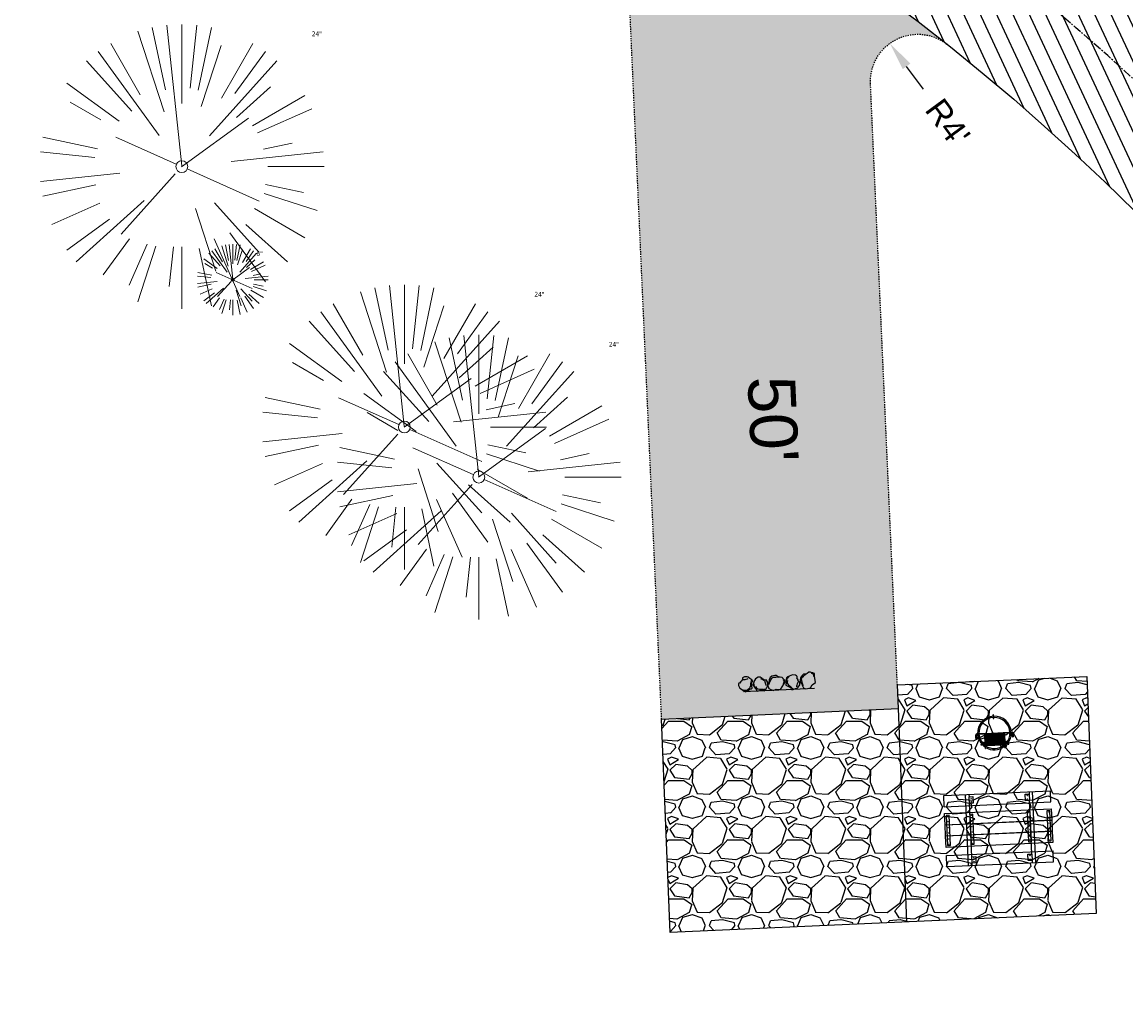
# Model space of a CAD drawing. Header units: feet. Extents: x 1133447 to 1140710, y 647622 to 649877.
# Tile 54 of 84: x 1134778 to 1134872, y 648879 to 648961. Entities that reach past the tile are written whole.
import ezdxf

# ---------------------------------------------------------------- set-up
doc = ezdxf.new("R2010")
doc.units = ezdxf.units.FT
doc.header["$MEASUREMENT"] = 0
doc.linetypes.add('CENTER2', pattern=[1.125, 0.75, -0.125, 0.125, -0.125])
doc.linetypes.add('RAD', pattern=[0.13, 0.08, -0.05])
for name, color, linetype, lineweight in [('-ANGLE-IRON', 8, 'Continuous', 25), ('V-SITE-VEGE', 8, 'Continuous', 18), ('V-SITE-VEGE-TEXT', 8, 'Continuous', 18)]:
    doc.layers.add(name, color=color, linetype=linetype, lineweight=lineweight)
for name, color, linetype in [('-BARRIERROCK', 6, 'Continuous'), ('-BOLTS-LAGS-SCREWS', 7, 'Continuous'), ('-CONCRETE', 9, 'Continuous'), ('-HARDWARE', 7, 'Continuous'), ('-TIMBER', 5, 'Continuous'), ('C-CAMPSITE-PADS', 6, 'Continuous'), ('C-PRKG-ASPH', 8, 'Continuous'), ('C-PRKG-GRVL', 8, 'Continuous'), ('C-PRKG-WHEL-STOP', 9, 'Continuous'), ('C-ROAD-ASPHALT', 1, 'Continuous'), ('C-ROAD-CNTR', 1, 'CENTER2'), ('C-ROAD-GRVL', 1, 'RAD'), ('C-SWLK-GRVL-PATT', 8, 'Continuous'), ('G-TEXT-ST02', 2, 'Continuous'), ('G-XREF', 7, 'Continuous'), ('L-BARRIERROCK', 6, 'Continuous')]:
    doc.layers.add(name, color=color, linetype=linetype)
doc.styles.add('Arial', font='arial.ttf')
doc.styles.add('Normal', font='arial.ttf', dxfattribs={"height": 0.1})
doc.styles.add('SEI-Dim & Leader', font='tahoma.ttf')
doc.dimstyles.new('Plan', dxfattribs={"dimscale": 20, "dimtxt": 0.1, "dimasz": 0.12, "dimexe": 0.0625, "dimexo": 0.0625, "dimgap": 0.08, "dimtad": 0, "dimdec": 0, "dimzin": 0, "dimdsep": 46, "dimtxsty": 'Normal', "dimcen": 0, "dimclrd": 256, "dimclre": 256, "dimclrt": 256, "dimaunit": 1, "dimadec": 4, "dimazin": 0, "dimtfac": 1, "dimtdec": 0, "dimtofl": 0, "dimtmove": 0, "dimatfit": 3, "dimfxl": 1, "dimtfill": 1, "dimtolj": 1, "dimtzin": 0, "dimlwd": -1, "dimlwe": -1, "dimarcsym": 0})
pattern_1 = [(115, (0, 0), (-1.132884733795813, -0.5282728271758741), [])]

# ---------------------------------------------------------------- blocks, each defined once
blk = doc.blocks.new('V-SITE-VEGE-Coniferious Tree 2')
at = {"color": 0, "linetype": 'ByBlock'}
for p, q in [((-0.06264093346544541, 0.1926377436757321), (-0.1545378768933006, 0.4755369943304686)), ((-0.0574950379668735, 0.2703678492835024), (-0.1039851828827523, 0.4890788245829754)), ((-0.0003172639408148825, 0.0025937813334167), (-0.05229705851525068, 0.4972664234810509)), ((-3.601054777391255e-05, 0.2219193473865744), (-3.601054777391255e-05, 0.5000060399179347)), ((0.02890183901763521, 0.2753366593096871), (0.05222503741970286, 0.4972664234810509)), ((0.0571938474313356, 0.2692740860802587), (0.1039131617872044, 0.4890788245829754)), ((-0.1460065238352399, 0.2528363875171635), (-0.2500390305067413, 0.4330260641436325)), ((0.139142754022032, 0.2410654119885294), (0.2499670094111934, 0.4330260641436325)), ((-0.07913071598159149, 0.1088658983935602), (-0.2939353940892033, 0.4045257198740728)), ((0.06850648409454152, 0.2109817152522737), (0.1382469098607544, 0.425630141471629)), ((0.1868724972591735, 0.2572635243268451), (0.2938633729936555, 0.4045257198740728)), ((-0.1756943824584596, 0.1950752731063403), (-0.3346129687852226, 0.3715878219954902)), ((0.09777767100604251, 0.108636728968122), (0.3345409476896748, 0.3715878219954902)), ((-0.2201011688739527, 0.1598873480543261), (-0.4045617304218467, 0.2938993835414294)), ((0.1919663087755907, 0.1728666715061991), (0.3115823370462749, 0.2805763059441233)), ((0.2487690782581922, 0.143647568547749), (0.4329900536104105, 0.2500030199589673)), ((-0.2844040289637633, 0.1641894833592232), (-0.393144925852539, 0.2269610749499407)), ((0.2658942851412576, 0.1183972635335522), (0.4567507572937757, 0.2033670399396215)), ((-0.0009318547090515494, -0.0006770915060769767), (0.2349564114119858, 0.1707208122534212)), ((-0.2961437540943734, 0.06292784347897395), (-0.4891148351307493, 0.1039491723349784)), ((-0.01992166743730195, 0.008854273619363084), (-0.2318825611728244, 0.1032199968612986)), ((0.2872695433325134, 0.06106323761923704), (0.3884790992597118, 0.08257391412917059)), ((-0.3060292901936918, 0.03215663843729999), (-0.4973024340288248, 0.05226104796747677)), ((0.173080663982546, 0.01818771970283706), (0.497230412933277, 0.05226104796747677)), ((0.3024988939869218, 0), (0.4999700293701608, 0)), ((-0.2182782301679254, -0.02292736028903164), (-0.4973024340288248, -0.05226104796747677)), ((-0.02300503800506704, -0.02554197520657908), (-0.2137781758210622, -0.2373882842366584)), ((0.01849546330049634, -0.008260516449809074), (0.2719985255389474, -0.1211160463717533)), ((-0.302185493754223, -0.0642195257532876), (-0.4891148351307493, -0.1039491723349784)), ((0.2936342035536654, -0.06241742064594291), (0.4274066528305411, -0.09084484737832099)), ((0.2891445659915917, -0.09395946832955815), (0.4755009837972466, -0.1545018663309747)), ((-0.2881436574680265, -0.1282723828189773), (-0.4568227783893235, -0.2033670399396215)), ((-0.1320480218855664, -0.1188660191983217), (-0.3716238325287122, -0.3345769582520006)), ((0.04781873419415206, -0.1473038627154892), (0.1192466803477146, -0.3671294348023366)), ((0.1143820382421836, -0.1271057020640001), (0.2718110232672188, -0.301920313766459)), ((0.2555295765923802, -0.1475434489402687), (0.4329900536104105, -0.2500030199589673)), ((-0.254528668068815, -0.1848980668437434), (-0.4045617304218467, -0.2938993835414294)), ((0.1688618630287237, -0.2324611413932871), (0.2938633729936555, -0.4045257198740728)), ((0.2253521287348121, -0.2029399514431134), (0.3715518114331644, -0.3345769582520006)), ((-0.1842986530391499, -0.2536176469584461), (-0.2766747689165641, -0.3807650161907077)), ((0.1131111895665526, -0.2541280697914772), (0.2033310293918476, -0.4567867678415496)), ((-0.1213812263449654, -0.2725449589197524), (-0.1855903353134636, -0.4167758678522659)), ((-0.09098502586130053, -0.2799408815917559), (-0.1545378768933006, -0.4755369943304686)), ((-0.02966136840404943, -0.2817638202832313), (-0.04434904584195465, -0.4216092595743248)), ((-3.601054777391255e-05, -0.2817638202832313), (-3.601054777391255e-05, -0.5000060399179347)), ((0.06104806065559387, -0.2873055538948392), (0.1039131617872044, -0.4890788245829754))]:
    blk.add_line(p, q, dxfattribs=at)
blk.add_circle((-3.601054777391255e-05, 0), 0.02083358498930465)
blk = doc.blocks.new('C_XBASE-PACTOLA_02403811')
at = {"layer": 'V-SITE-VEGE', "rotation": 8.537736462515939e-07}
for p, xscale, yscale, zscale in [((1134791.964, 648949.047), 23.99971008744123, 23.99971008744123, 23.99971008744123), ((1134796.26, 648939.506), 5.999927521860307, 5.999927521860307, 5.999927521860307), ((1134810.744, 648927.083), 23.99971008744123, 23.99971008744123, 23.99971008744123), ((1134817.023, 648922.862), 23.99971008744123, 23.99971008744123, 23.99971008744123)]:
    blk.add_blockref('V-SITE-VEGE-Coniferious Tree 2', p, dxfattribs=dict(at, xscale=xscale, yscale=yscale, zscale=zscale))
at = {"layer": 'V-SITE-VEGE-TEXT', "char_height": 0.4, "attachment_point": 7, "style": 'SEI-Dim & Leader'}
for s, insert in [('24"', (1134802.931125, 648960.047)), ('6"', (1134798.25178125, 648941.506)), ('24"', (1134821.711125, 648938.083)), ('24"', (1134827.990125, 648933.862))]:
    blk.add_mtext(s, dxfattribs=dict(at, insert=insert))
blk = doc.blocks.new("3'_BarrierRock")
at = {"layer": '-BARRIERROCK', "flags": 128}
for points in [[(7.788745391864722, -10.83599130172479), (15.37584164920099, -7.013299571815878), (15.29339322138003, 5.772875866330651), (15.53940092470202, 11.48821756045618), (12.61293536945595, 13.25443124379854), (9.559602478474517, 14.020650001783), (7.896299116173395, 15.17149251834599), (5.0074623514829, 15.27774238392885), (1.184128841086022, 13.5566322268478), (-1.773717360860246, 12.30032189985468), (-4.668762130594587, 12.49504304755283), (-6.532605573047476, 12.75826500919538), (-9.693894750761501, 10.83101043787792), (-13.81968260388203, 6.597990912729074), (-15.03526147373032, 2.502188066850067), (-15.26967657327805, -0.6090469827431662), (-14.52306864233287, -2.735788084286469), (-13.24140319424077, -4.423817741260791), (-11.73157866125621, -10.28614114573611), (-10.431383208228, -14.56568854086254), (-7.82677889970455, -16.37545728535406), (-5.721542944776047, -17.40100748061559), (3.706213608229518, -16.32156577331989), (7.788745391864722, -10.83599130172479)], [(-9.711106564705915, -10.39331387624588), (-10.5300777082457, -7.445199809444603), (-11.71742566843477, -0.8881917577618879), (-11.78460385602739, 1.381934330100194), (-12.21957472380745, 2.822567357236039), (-12.05729048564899, 4.284038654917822), (-10.69748708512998, 6.20744678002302), (-9.49682440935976, 7.089662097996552), (-8.10341169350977, 7.878026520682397), (-6.436167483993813, 9.303217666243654), (-4.026830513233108, 11.00878191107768), (-1.773717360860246, 12.30032189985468)], [(8.960381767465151, 12.60775377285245), (12.36066444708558, 11.15115335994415), (13.19341137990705, 9.417106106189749), (13.26279921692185, 7.683076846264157), (13.26279921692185, 5.810297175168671)]]:
    blk.add_lwpolyline(points, dxfattribs=at)
blk = doc.blocks.new("5'_BarrierRock")
at = {"layer": 'L-BARRIERROCK', "flags": 128}
for points in [[(3.796977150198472, 25.21031587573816), (-3.971151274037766, 23.41838866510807), (-10.84293678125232, 21.02912666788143), (-17.7147222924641, 19.53586684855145), (-22.19627771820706, 16.54930863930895), (-24.28770915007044, 10.27760197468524), (-26.0803419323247, 0.1233349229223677), (-25.48279766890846, -2.863184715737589), (-26.97668484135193, -7.044335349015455), (-29.06806322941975, -9.732226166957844), (-29.36686187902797, -13.31608058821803), (-11.14168239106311, -24.66494006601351), (-9.05030400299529, -29.74205430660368), (-9.05030400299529, -31.53398151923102), (-8.751505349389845, -33.62457612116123), (-1.87971984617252, -34.52053972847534), (7.680988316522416, -31.83264891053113), (16.04666099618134, -30.04072169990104), (19.63192655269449, -27.3528308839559), (27.10125632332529, -18.69186222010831), (28.89388910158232, -9.433597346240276), (24.11353502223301, -5.551075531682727), (22.02210359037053, 1.616633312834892), (21.42455933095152, 6.096412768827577), (20.82701507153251, 11.17356558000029), (21.12581372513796, 15.05604882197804), (19.03438229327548, 18.63990324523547), (15.15031808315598, 22.22375766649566), (3.796977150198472, 25.21031587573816)], [(-24.28770915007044, -3.759148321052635), (-24.28770915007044, 1.317965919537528), (-22.19627771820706, 8.187007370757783), (-18.61101215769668, 13.26412161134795), (-14.42820234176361, 18.04260703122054), (-11.44048104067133, 19.83453424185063)], [(-20.40364493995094, 4.603152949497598), (-21.8975321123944, -2.56455589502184), (-21.29998785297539, -6.447039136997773), (-20.40364493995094, -9.433597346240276), (-17.11717803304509, -15.70534258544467), (-12.93431516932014, -18.99052961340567), (-6.958872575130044, -26.75553466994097), (-5.46498540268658, -29.44342548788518), (-3.373607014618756, -30.63801791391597), (-1.87971984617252, -30.63801791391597)], [(17.54049512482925, 10.8748981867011), (21.62729471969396, 1.526720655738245), (22.61964785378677, -6.148371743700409), (17.24174951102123, -14.21204419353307), (15.44911673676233, -18.39319482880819), (13.35768530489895, -22.87301285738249), (12.1625967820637, -25.56090367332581)]]:
    blk.add_lwpolyline(points, dxfattribs=at)
blk = doc.blocks.new('Wheel_Stop')
at = {"layer": 'Defpoints'}
blk.add_line((-35.99999999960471, 6.749999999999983), (36, 6.749999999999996), dxfattribs=at)
at = {"layer": 'L-BARRIERROCK'}
for name, p, xscale, yscale, zscale, rotation in [("3'_BarrierRock", (-29.38382167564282, -2.169359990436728), 0.4999999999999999, 0.4999999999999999, 0.4999999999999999, 185.0722838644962), ("5'_BarrierRock", (-14.1621457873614, -1.887886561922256), 0.25, 0.25, 0.25, 185.0722838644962), ("3'_BarrierRock", (2.711236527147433, -1.001804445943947), 0.4999999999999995, 0.4999999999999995, 0.4999999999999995, 145.0722838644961), ("5'_BarrierRock", (19.27620131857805, -0.7989231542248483), 0.25, 0.25, 0.25, 225.0722838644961), ("5'_BarrierRock", (33.95408758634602, -0.1712785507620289), 0.2499999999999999, 0.2499999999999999, 0.2499999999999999, 307.3245524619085)]:
    blk.add_blockref(name, p, dxfattribs=dict(at, xscale=xscale, yscale=yscale, zscale=zscale, rotation=rotation))
blk = doc.blocks.new('10FT_Precast Table')
at = {"layer": '-ANGLE-IRON'}
for p, q in [((-28.53399626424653, 27.12499979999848), (-28.53399626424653, 33.62500020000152)), ((-28.53399626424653, 33.62500020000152), (-24.53403626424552, 33.62500020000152)), ((-24.53403626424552, 33.62500020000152), (-24.53403626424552, 27.12499979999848)), ((28.46604333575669, 27.12499979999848), (28.46604333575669, 33.62500020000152)), ((28.46604333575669, 33.62500020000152), (32.4660033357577, 33.62500020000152)), ((32.4660033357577, 33.62500020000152), (32.4660033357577, 27.12499979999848)), ((-24.53403626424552, 27.12499979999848), (-28.53399626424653, 27.12499979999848)), ((32.4660033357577, 27.12499979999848), (28.46604333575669, 27.12499979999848)), ((-49.49999999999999, 15.84066587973), (-52.49999999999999, 15.84066587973)), ((-52.49999999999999, 15.84066587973), (-52.49999999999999, -14.65933416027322)), ((-49.49999999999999, -14.65933416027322), (-49.49999999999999, 15.84066587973)), ((-25.53399626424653, 15.8406658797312), (-28.53399626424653, 15.8406658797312)), ((-28.53399626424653, 15.8406658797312), (-28.53399626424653, -14.65933416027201)), ((-25.53399626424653, -14.65933416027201), (-25.53399626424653, 15.8406658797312)), ((32.4660033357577, 15.84066587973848), (29.4660033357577, 15.84066587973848)), ((29.4660033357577, 15.84066587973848), (29.4660033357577, -14.65933416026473)), ((32.4660033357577, -14.65933416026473), (32.4660033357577, 15.84066587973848)), ((52.50000000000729, 15.8406658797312), (49.50000000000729, 15.8406658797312)), ((49.50000000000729, 15.8406658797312), (49.50000000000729, -14.65933416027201)), ((52.50000000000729, -14.65933416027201), (52.50000000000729, 15.8406658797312)), ((-52.49999999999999, -14.65933416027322), (-49.49999999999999, -14.65933416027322)), ((-28.53399626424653, -14.65933416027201), (-25.53399626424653, -14.65933416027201)), ((29.4660033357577, -14.65933416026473), (32.4660033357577, -14.65933416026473)), ((49.50000000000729, -14.65933416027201), (52.50000000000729, -14.65933416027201)), ((-28.53399626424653, -33.62500019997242), (-28.53399626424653, -27.12499979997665)), ((-28.53399626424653, -27.12499979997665), (-24.53403626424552, -27.12499979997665)), ((-24.53403626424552, -27.12499979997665), (-24.53403626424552, -33.62500019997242)), ((28.46604333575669, -33.62500019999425), (28.46604333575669, -27.1249997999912)), ((28.46604333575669, -27.1249997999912), (32.4660033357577, -27.1249997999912)), ((32.4660033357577, -27.1249997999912), (32.4660033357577, -33.62500019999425)), ((-24.53403626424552, -33.62500019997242), (-28.53399626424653, -33.62500019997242)), ((32.4660033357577, -33.62500019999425), (28.46604333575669, -33.62500019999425))]:
    blk.add_line(p, q, dxfattribs=at)
at = {"layer": '-BOLTS-LAGS-SCREWS'}
for centre in [(-26.53401626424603, 32.12500020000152), (-26.53401626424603, 28.62499979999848), (30.46602333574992, 32.12500020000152), (30.46602333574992, 28.62499979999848), (-50.99999999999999, 14.84066987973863), (-27.03399626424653, 14.84066987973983), (30.9660033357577, 14.84066987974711), (51.00000000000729, 14.84066987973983), (-50.99999999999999, 9.340670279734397), (-50.99999999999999, 3.340670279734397), (-27.03399626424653, 9.340670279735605), (-27.03399626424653, 3.340670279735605), (30.9660033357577, 9.34067027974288), (30.9660033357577, 3.340670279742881), (51.00000000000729, 9.340670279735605), (51.00000000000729, 3.340670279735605), (-50.99999999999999, -2.159338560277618), (-50.99999999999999, -8.159338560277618), (-27.03399626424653, -2.15933856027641), (-27.03399626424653, -8.15933856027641), (30.9660033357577, -2.159338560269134), (30.9660033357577, -8.159338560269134), (51.00000000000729, -2.15933856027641), (51.00000000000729, -8.15933856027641), (-50.99999999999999, -13.65933816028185), (-27.03399626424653, -13.65933816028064), (30.9660033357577, -13.65933816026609), (51.00000000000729, -13.65933816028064), (-26.53401626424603, -28.62499979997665), (-26.53401626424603, -32.12500019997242), (30.46602333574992, -28.6249997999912), (30.46602333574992, -32.12500019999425)]:
    blk.add_circle(centre, 0.15625000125, dxfattribs=at)
at = {"layer": '-CONCRETE'}
for p, q in [((-32.03399630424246, -35.99999999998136), (-32.03399630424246, 35.99999999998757)), ((-28.53399626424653, 35.99999999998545), (-28.53399626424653, 33.62500020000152)), ((32.4660033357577, 36), (32.4660033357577, 33.62500020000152)), ((35.96600337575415, -35.99999999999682), (35.96600337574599, 35.99999999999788)), ((-28.53399626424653, -27.12499979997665), (-28.53399626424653, 27.12499979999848)), ((32.4660033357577, -27.1249997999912), (32.4660033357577, 27.12499979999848)), ((-28.53399626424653, -35.99999999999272), (-28.53399626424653, -33.62500019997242)), ((32.4660033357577, -33.62500019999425), (32.4660033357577, -36))]:
    blk.add_line(p, q, dxfattribs=at)
at = {"layer": '-TIMBER'}
for p, q in [((-53.99999999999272, 24.74999999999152), (-54, 35.99999999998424)), ((-54, 35.99999999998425), (54, 36.0000000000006)), ((54.00000000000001, 24.75000000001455), (54.00000000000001, 36)), ((-54, 24.74999999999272), (53.99999999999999, 24.74999999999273)), ((-53.99999999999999, 6.465667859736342), (-53.99999999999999, 17.71566785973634)), ((-53.99999999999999, 17.71566785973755), (54, 17.71566785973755)), ((54.00000000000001, 17.71566785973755), (54.00000000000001, 6.46566785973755)), ((-53.99999999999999, 6.46566785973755), (54, 6.46566785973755)), ((-53.99999999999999, -5.034336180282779), (-53.99999999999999, 6.215667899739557)), ((-53.99999999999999, 6.215667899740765), (54, 6.215667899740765)), ((54.00000000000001, 6.215667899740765), (54.00000000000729, -5.034336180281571)), ((54.00000000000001, -5.034336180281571), (-53.99999999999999, -5.034336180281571)), ((-53.99999999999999, -16.53433614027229), (-53.99999999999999, -5.28433614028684)), ((54.00000000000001, -5.284336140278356), (-53.99999999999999, -5.284336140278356)), ((54.00000000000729, -5.28433614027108), (54.00000000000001, -16.53433614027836)), ((54.00000000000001, -16.53433614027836), (-53.99999999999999, -16.53433614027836)), ((-54, -35.99999999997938), (-53.99999999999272, -24.74999999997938)), ((-54, -24.74999999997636), (53.99999999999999, -24.75000000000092)), ((54.00000000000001, -36), (54.00000000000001, -24.75)), ((-54, -35.99999999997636), (53.99999999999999, -36.00000000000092))]:
    blk.add_line(p, q, dxfattribs=at)
blk = doc.blocks.new('*X439')
at = {"color": 0}
for p, q in [((146.0622026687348, 353.5980429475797), (146.1426743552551, 353.6785146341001)), ((146.0622026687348, 352.8909361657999), (146.8122026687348, 353.6409361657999)), ((146.0622026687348, 352.5373827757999), (146.8122026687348, 353.2873827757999)), ((146.0622026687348, 351.8302759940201), (146.8122026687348, 352.5802759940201)), ((146.0622026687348, 351.4767226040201), (146.8122026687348, 352.2267226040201)), ((146.0622026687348, 350.7696158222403), (146.8122026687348, 351.5196158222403)), ((146.3246548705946, 350.6785146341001), (146.8122026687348, 351.1660624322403))]:
    blk.add_line(p, q, dxfattribs=at)
blk = doc.blocks.new('Pilot Rocks FS-30_18_PA')
at = {"layer": '-HARDWARE'}
for p, q in [((-8.817777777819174, 0.04421580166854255), (-17.86666666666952, 0.04421580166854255)), ((-17.86666666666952, 0.04421580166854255), (-12.77892653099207, 0.04421580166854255)), ((-10.20000000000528, 0.04421580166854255), (10.19999999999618, 0.04421580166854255)), ((8.817777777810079, 0.04421580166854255), (17.86666666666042, 0.04421580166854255)), ((12.77892653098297, 0.04421580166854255), (17.86666666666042, 0.04421580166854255)), ((-18.93333333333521, -4.555784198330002), (-18.93333333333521, -1.355784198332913)), ((-18.93333333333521, -1.355784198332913), (-18.86666666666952, -1.355784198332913)), ((-18.86666666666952, -1.355784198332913), (-18.86666666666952, -0.9557841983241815)), ((-18.86666666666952, -1.355784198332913), (-18.86666666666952, -0.9557841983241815)), ((-18.20000000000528, -1.355784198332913), (-18.20000000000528, -0.9557841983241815)), ((-18.20000000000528, -0.9557841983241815), (-18.20000000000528, -1.355784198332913)), ((-18.20000000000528, -1.355784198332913), (-18.13333333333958, -1.355784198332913)), ((-18.13333333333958, -1.355784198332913), (-18.13333333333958, -4.555784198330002)), ((-8.817777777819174, -0.6224508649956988), (-17.86666666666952, -0.6224508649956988)), ((-13.33940419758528, -0.6224508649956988), (-17.86666666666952, -0.6224508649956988)), ((-10.20000000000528, -0.6224508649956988), (10.19999999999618, -0.6224508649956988)), ((-10.20000000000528, -0.6224508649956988), (-10.20000000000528, -11.31238912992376)), ((-9.533333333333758, -0.6224508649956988), (-9.533333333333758, -11.31238912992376)), ((-8.817777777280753, -0.6224508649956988), (-8.817777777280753, -11.64572246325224)), ((-8.284444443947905, -0.6224508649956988), (-8.284444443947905, -11.64572246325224)), ((-7.502222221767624, -0.6224508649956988), (-7.502222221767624, -11.64572246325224)), ((-6.9688888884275, -0.6224508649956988), (-6.9688888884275, -11.64572246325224)), ((-6.18666666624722, -0.6224508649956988), (-6.18666666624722, -11.64572246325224)), ((-5.653333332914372, -0.6224508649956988), (-5.653333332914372, -11.64572246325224)), ((-4.871111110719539, -0.6224508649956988), (-4.871111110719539, -11.64572246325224)), ((-4.337777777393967, -0.6224508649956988), (-4.337777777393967, -11.64572246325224)), ((-3.555555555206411, -0.6224508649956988), (-3.555555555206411, -11.64572246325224)), ((-3.022222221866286, -0.6224508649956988), (-3.022222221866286, -11.64572246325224)), ((-2.23999999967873, -0.6224508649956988), (-2.23999999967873, -11.64572246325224)), ((-1.706666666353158, -0.6224508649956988), (-1.706666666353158, -11.64572246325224)), ((-0.9244444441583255, -0.6224508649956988), (-0.9244444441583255, -11.64572246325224)), ((-0.3911111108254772, -0.6224508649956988), (-0.3911111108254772, -11.64572246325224)), ((0.3911111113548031, -0.6224508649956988), (0.3911111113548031, -11.64572246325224)), ((0.9244444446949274, -0.6224508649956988), (0.9244444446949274, -11.64572246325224)), ((1.706666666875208, -0.6224508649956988), (1.706666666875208, -11.64572246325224)), ((2.240000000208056, -0.6224508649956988), (2.240000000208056, -11.64572246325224)), ((3.022222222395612, -0.6224508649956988), (3.022222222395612, -11.64572246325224)), ((3.555555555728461, -0.6224508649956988), (3.555555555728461, -11.64572246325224)), ((4.337777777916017, -0.6224508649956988), (4.337777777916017, -11.64572246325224)), ((4.871111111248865, -0.6224508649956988), (4.871111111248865, -11.64572246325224)), ((5.653333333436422, -0.6224508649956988), (5.653333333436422, -11.64572246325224)), ((6.18666666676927, -0.6224508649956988), (6.18666666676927, -11.64572246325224)), ((6.968888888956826, -0.6224508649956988), (6.968888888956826, -11.64572246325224)), ((7.502222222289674, -0.6224508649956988), (7.502222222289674, -11.64572246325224)), ((8.28444444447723, -0.6224508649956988), (8.28444444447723, -11.64572246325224)), ((8.817777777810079, -0.6224508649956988), (8.817777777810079, -11.64572246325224)), ((17.86666666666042, -0.6224508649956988), (8.817777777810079, -0.6224508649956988)), ((9.533333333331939, -0.6224508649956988), (9.533333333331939, -11.31238912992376)), ((10.19999999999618, -0.6224508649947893), (10.19999999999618, -11.31238912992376)), ((18.13333333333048, -4.555784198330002), (18.13333333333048, -1.355784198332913)), ((18.13333333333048, -1.355784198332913), (18.19999999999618, -1.355784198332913)), ((18.93333333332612, -4.555784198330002), (18.13333333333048, -4.555784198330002)), ((18.19999999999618, -1.355784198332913), (18.19999999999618, -0.9557841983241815)), ((18.19999999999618, -1.355784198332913), (18.19999999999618, -0.9557841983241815)), ((18.86666666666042, -1.355784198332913), (18.86666666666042, -0.9557841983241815)), ((18.86666666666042, -0.9557841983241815), (18.86666666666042, -1.355784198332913)), ((18.86666666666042, -1.355784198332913), (18.93333333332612, -1.355784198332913)), ((18.93333333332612, -1.355784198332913), (18.93333333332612, -4.555784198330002)), ((-10.20000000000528, -11.31238912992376), (-10.20000000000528, -14.84572246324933)), ((-10.20000000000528, -13.68324198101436), (-10.20000000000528, -14.84572246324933)), ((-9.533333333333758, -11.31238912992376), (-9.533333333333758, -14.84572246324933)), ((-9.533333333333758, -11.64572246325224), (9.533333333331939, -11.64572246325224)), ((-9.533333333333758, -12.31238912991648), (9.533333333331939, -12.31238912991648)), ((-9.533333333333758, -14.84572246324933), (-9.533333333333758, -14.47618734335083)), ((9.533333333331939, -11.31238912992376), (9.533333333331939, -14.84572246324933)), ((9.533333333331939, -14.47618734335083), (9.533333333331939, -14.84572246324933)), ((10.19999999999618, -11.31238912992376), (10.19999999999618, -14.84572246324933)), ((10.19999999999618, -14.84572246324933), (10.19999999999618, -13.68324198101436))]:
    blk.add_line(p, q, dxfattribs=at)
at = {"layer": '-HARDWARE', "flags": 128}
for points in [[(0.04426932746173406, 18.18944163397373, 1), (-0.6223972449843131, 18.18908719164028), (-0.6206959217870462, 14.98908764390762, 1), (0.04597065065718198, 14.98944208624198), (0.04426932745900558, 18.18944163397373)], [(-11.77825193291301, -8.933957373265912, -1), (-11.29140720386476, -9.3893985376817), (-13.47752479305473, -11.72625323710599, -1), (-13.96436952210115, -11.27081207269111), (-11.77825193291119, -8.93395737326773)], [(11.77825193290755, -8.933957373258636, 1), (11.29140720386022, -9.389398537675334), (13.47752479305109, -11.72625323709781, 1), (13.96436952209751, -11.27081207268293), (11.77825193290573, -8.933957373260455)]]:
    blk.add_lwpolyline(points, format="xyb", dxfattribs=at)
at = {"layer": '-HARDWARE'}
for points in [[(-18.93333333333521, -4.555784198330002), (-18.93333333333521, -1.355784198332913), (-18.13333333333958, -1.355784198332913), (-18.13333333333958, -4.555784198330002)], [(-7.502222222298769, -11.64572246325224), (-8.28444444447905, -11.64572246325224), (-8.28444444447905, -0.6224508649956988), (-7.502222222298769, -0.6224508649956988)], [(-6.186666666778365, -11.64572246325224), (-6.968888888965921, -11.64572246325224), (-6.968888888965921, -0.6224508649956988), (-6.186666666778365, -0.6224508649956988)], [(-4.87111111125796, -11.64572246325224), (-5.653333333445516, -11.64572246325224), (-5.653333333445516, -0.6224508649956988), (-4.87111111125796, -0.6224508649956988)], [(-3.555555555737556, -11.64572246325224), (-4.337777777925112, -11.64572246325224), (-4.337777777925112, -0.6224508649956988), (-3.555555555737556, -0.6224508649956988)], [(-2.240000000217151, -11.64572246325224), (-3.022222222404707, -11.64572246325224), (-3.022222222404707, -0.6224508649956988), (-2.240000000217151, -0.6224508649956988)], [(-0.9244444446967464, -11.64572246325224), (-1.706666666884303, -11.64572246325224), (-1.706666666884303, -0.6224508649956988), (-0.9244444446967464, -0.6224508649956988)], [(-0.3911111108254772, -11.64572246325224), (0.3911111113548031, -11.64572246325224), (0.3911111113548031, -0.6224508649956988), (-0.3911111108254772, -0.6224508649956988)], [(0.9244444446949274, -11.64572246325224), (1.706666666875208, -11.64572246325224), (1.706666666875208, -0.6224508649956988), (0.9244444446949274, -0.6224508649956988)], [(2.240000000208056, -11.64572246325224), (3.022222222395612, -11.64572246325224), (3.022222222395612, -0.6224508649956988), (2.240000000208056, -0.6224508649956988)], [(3.555555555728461, -11.64572246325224), (4.337777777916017, -11.64572246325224), (4.337777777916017, -0.6224508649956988), (3.555555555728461, -0.6224508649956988)], [(4.871111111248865, -11.64572246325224), (5.653333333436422, -11.64572246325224), (5.653333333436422, -0.6224508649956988), (4.871111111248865, -0.6224508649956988)], [(6.18666666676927, -11.64572246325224), (6.968888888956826, -11.64572246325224), (6.968888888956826, -0.6224508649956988), (6.18666666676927, -0.6224508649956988)], [(7.502222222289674, -11.64572246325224), (8.28444444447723, -11.64572246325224), (8.28444444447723, -0.6224508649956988), (7.502222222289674, -0.6224508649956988)], [(18.93333333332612, -4.555784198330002), (18.93333333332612, -1.355784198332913), (18.13333333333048, -1.355784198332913), (18.13333333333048, -4.555784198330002)]]:
    blk.add_lwpolyline(points, close=True, dxfattribs=at)
for centre, radius, start, end in [((0, 9.094947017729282e-13), 17.06666666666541, 0.1484403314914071, 179.8515596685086), ((0, 0), 15.73333333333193, 0.1610200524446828, 179.8389799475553), ((-17.86666666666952, -0.9557841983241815), 1, 90, 180), ((-17.86666666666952, -0.9557841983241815), 1, 90, 180), ((17.86666666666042, -0.9557841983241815), 1, 0, 90), ((17.86666666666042, -0.9557841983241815), 1, 0, 90), ((-17.86666666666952, -0.9557841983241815), 0.3333333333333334, 90, 180), ((-17.86666666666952, -0.9557841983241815), 0.3333333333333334, 90, 180), ((0, 9.094947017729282e-13), 17.06666666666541, 182.0901397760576, 220.7490543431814), ((0, 0), 15.73333333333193, 182.2673591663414, 220.2247561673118), ((-9.094947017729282e-13, 1.818989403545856e-12), 17.06666666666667, 220.7490543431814, 233.2977773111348), ((-9.094947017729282e-13, 1.818989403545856e-12), 15.73333333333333, 220.2247561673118, 229.5860659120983), ((-9.094947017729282e-13, 1.818989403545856e-12), 15.73333333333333, 310.4139340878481, 319.7752438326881), ((-6.821210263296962e-11, 6.548361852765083e-11), 17.06666666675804, 306.7022226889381, 319.2509456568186), ((0, 0), 15.73333333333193, 319.7752438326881, 357.7326408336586), ((0, 9.094947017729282e-13), 17.06666666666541, 319.2509456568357, 357.9098602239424), ((17.86666666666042, -0.9557841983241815), 0.3333333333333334, 0, 90), ((17.86666666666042, -0.9557841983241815), 0.3333333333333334, 0, 90), ((-9.866666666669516, -11.64572246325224), 0.3333333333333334, 0, 180), ((-9.866666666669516, -14.84572246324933), 0.3333333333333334, 180, 0), ((-9.866666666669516, -14.84572246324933), 0.3333333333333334, 180, 0), ((-9.094947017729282e-13, 1.818989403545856e-12), 15.73333333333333, 232.7040475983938, 307.2959524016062), ((-9.094947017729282e-13, 1.818989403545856e-12), 17.06666666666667, 236.0413981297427, 303.9586018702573), ((9.866666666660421, -11.64572246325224), 0.3333333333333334, 0, 180), ((9.866666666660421, -14.84572246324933), 0.3333333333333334, 180, 0), ((9.866666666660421, -14.84572246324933), 0.3333333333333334, 180, 0)]:
    blk.add_arc(centre, radius, start, end, dxfattribs=at)
at = {"layer": '-HARDWARE', "rotation": 180}
for p, xscale, yscale, zscale in [((137.6663495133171, 372.583162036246), 1.066666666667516, 1.066666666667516, 1.066666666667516), ((-137.6663495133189, 372.583162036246), -1.066666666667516, 1.066666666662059, 1.066666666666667)]:
    blk.add_blockref('*X439', p, dxfattribs=dict(at, xscale=xscale, yscale=yscale, zscale=zscale))
blk = doc.blocks.new('C_PBASE-PACTOLA_02403811')
at = {"layer": 'C-CAMPSITE-PADS'}
blk.add_lwpolyline([(1134868.319841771, 648906.0514950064), (1134869.123413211, 648886.0694407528), (1134833.159304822, 648884.4622977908), (1134832.445019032, 648902.4463459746), (1134852.425079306, 648903.3392032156), (1134852.335793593, 648905.3372092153)], close=True, dxfattribs=at)
at = {"layer": 'C-ROAD-ASPHALT'}
for points in [[(1134609.502741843, 649004.1715281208, -0.08481675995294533), (1134717.918854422, 649151.0643979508), (1134791.743864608, 649222.0439889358, -0.04164346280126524), (1134816.518779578, 649242.1816391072), (1134837.543218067, 649256.5428028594, -0.2654684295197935), (1134923.566161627, 649263.4658695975), (1134945.862647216, 649253.0055803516, -0.03670103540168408), (1135008.742528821, 649217.6654234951), (1135070.901654, 649176.4593855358, -0.3025232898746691), (1135097.532652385, 649113.0929439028), (1135091.831089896, 649083.3959326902, -0.0492726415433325), (1135086.690765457, 649066.0532714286), (1135029.43531187, 648925.4119419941, -0.009218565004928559), (1135022.286728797, 648908.7392420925), (1134970.105907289, 648792.9779079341, 0.09466954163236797), (1134957.786175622, 648834.7349342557), (1134921.92741579, 648904.3472810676, 0.300313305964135), (1134722.086161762, 649016.5601342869), (1134632.500993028, 649010.1122188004, 0.09071439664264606)], [(1134633.649625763, 648994.1535019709), (1134723.234794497, 649000.6014174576, -0.3003133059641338), (1134907.703644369, 648897.0203221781), (1134943.5624042, 648827.4079753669, -0.2429416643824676), (1134943.472635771, 648735.6471404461, -0.01448214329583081), (1134938.281078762, 648725.8872446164), (1134902.771388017, 648660.9021647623, -0.1112368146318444), (1134861.541195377, 648614.0501326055), (1134757.483908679, 648538.5664206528, 0.1783965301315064), (1134706.299016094, 648462.144128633, -0.4786295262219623), (1134656.994557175, 648438.877100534, -0.1281532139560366), (1134626.710174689, 648464.732186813), (1134623.062749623, 648469.9579645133, -0.1042089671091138), (1134584.046954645, 648561.8052956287), (1134566.403948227, 648651.5934078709, -0.01381007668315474), (1134561.903038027, 648678.391101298), (1134552.825444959, 648743.3771249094, -0.09433329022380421), (1134558.209758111, 648852.4537669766), (1134566.77306571, 648887.8397463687, -0.03644235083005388), (1134590.864287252, 648962.9741265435, -0.2864198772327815)]]:
    blk.add_lwpolyline(points, format="xyb", close=True, dxfattribs=at)
at = {"layer": 'C-ROAD-CNTR'}
blk.add_lwpolyline([(1134962.526130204, 648776.1624366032, 0.132307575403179), (1134950.674289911, 648831.0714548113), (1134914.815530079, 648900.683801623, 0.3003133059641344), (1134722.66047813, 649008.5807758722), (1134633.075309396, 649002.1328603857, 0.139697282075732), (1134603.207227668, 648991.2487918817)], format="xyb", dxfattribs=at)
at = {"layer": 'C-ROAD-GRVL', "flags": 128}
for points in [[(1134832.445019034, 648902.4463459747), (1134829.745655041, 648962.851808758, 0.2844150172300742), (1134814.913123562, 648984.5858751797)], [(1134850.070168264, 648956.0366118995, -0.643619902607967), (1134856.55655888, 648959.3453613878)]]:
    blk.add_lwpolyline(points, format="xyb", dxfattribs=at)
blk.add_lwpolyline([(1134852.335793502, 648905.3372092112), (1134850.070168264, 648956.0366118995)], dxfattribs=at)
at = {"layer": 'Defpoints'}
blk.add_lwpolyline([(1134853.139365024, 648885.3551549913), (1134853.139364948, 648885.355154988), (1134852.425079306, 648903.3392032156)], dxfattribs=at)
at = {"layer": '-HARDWARE', "xscale": 0.08333333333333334, "yscale": 0.08333333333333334, "zscale": 0.08333333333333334, "rotation": 2.558697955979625}
blk.add_blockref('Pilot Rocks FS-30_18_PA', (1134860.525238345, 648901.2765387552), dxfattribs=at)
at = {"xscale": 0.08333333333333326, "yscale": 0.08333333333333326, "zscale": 0.08333333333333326, "rotation": 2.558697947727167}
blk.add_blockref('10FT_Precast Table', (1134860.885853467, 648893.2068144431), dxfattribs=at)
at = {"layer": 'C-PRKG-WHEL-STOP', "xscale": 0.08333333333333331, "yscale": 0.08333333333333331, "zscale": 0.08333333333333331, "rotation": 182.5586979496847}
blk.add_blockref('Wheel_Stop', (1134842.320651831, 648905.4527196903), dxfattribs=at)
at = {"layer": 'C-CAMPSITE-PADS', "insert": (1134843.700808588, 648931.46322008), "char_height": 4, "attachment_point": 1, "rotation": 272.51493627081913, "style": 'Arial'}
blk.add_mtext_dynamic_manual_height_columns("50'", width=0.8890231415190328, gutter_width=1, heights=[0], dxfattribs=at)
blk = doc.blocks.new('C_PHTCH-PACTOLA_02403811')
at = {"layer": 'C-PRKG-ASPH'}
h = blk.add_hatch(dxfattribs=at)
h.set_pattern_fill('ANSI31', color=256, scale=10, angle=70)
h.set_pattern_definition(pattern_1)
edge = h.paths.add_edge_path(flags=16)
edge.add_arc((1135093.567290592, 648760.3570235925), 541.9999999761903, 143.5703577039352, 153.2664360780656, ccw=False)
edge.add_arc((1135093.567290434, 648760.3570237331), 541.9999997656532, 133.8742793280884, 143.5703577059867, ccw=False)
edge.add_line((1134717.918854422, 649151.0643979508), (1134791.743864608, 649222.0439889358))
edge.add_arc((1134924.814897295, 649083.6384245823), 191.9999999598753, 124.33581191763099, 133.8742793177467, ccw=False)
edge.add_line((1134816.518779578, 649242.1816391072), (1134837.543218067, 649256.5428028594))
edge.add_arc((1134886.614896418, 649184.7029087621), 87.00000000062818, 64.86660358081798, 124.33581191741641, ccw=False)
edge.add_line((1134923.566161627, 649263.4658695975), (1134945.862647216, 649253.0055803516))
edge.add_arc((1134736.896871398, 648807.5874571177), 491.9999999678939, 56.45911934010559, 64.86660355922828, ccw=False)
edge.add_line((1135008.742528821, 649217.6654234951), (1135070.901654, 649176.4593855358))
edge.add_arc((1135036.644680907, 649124.7828938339), 62.00000000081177, -10.868034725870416, 56.45911933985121, ccw=False)
edge.add_line((1135097.532652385, 649113.0929439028), (1135091.831089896, 649083.3959326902))
edge.add_arc((1135001.481196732, 649100.7423100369), 92.00000001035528, 337.8486329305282, 349.13196525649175, ccw=False)
edge.add_line((1135086.690765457, 649066.0532714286), (1135029.43531187, 648925.4119419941))
edge.add_arc((1134573.749357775, 649110.9228871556), 491.9999995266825, 335.73595333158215, 337.84863296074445, ccw=False)
edge.add_line((1135022.286728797, 648908.7392420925), (1134970.105907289, 648792.9779079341))
edge.add_line((1134970.105907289, 648792.9779079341), (1134955.070696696, 648759.622817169))
edge.add_arc((1134506.533324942, 648961.8064625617), 492.0000003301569, 331.3465562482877, 335.7359533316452, ccw=False)
edge.add_line((1134938.281078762, 648725.8872446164), (1134902.771388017, 648660.9021647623))
edge.add_arc((1134778.161263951, 648728.9926705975), 142.0000000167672, 305.95733191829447, 331.34655630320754, ccw=False)
edge.add_line((1134861.541195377, 648614.0501326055), (1134757.483908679, 648538.5664206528))
edge.add_arc((1134835.579196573, 648430.9089730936), 133.0000000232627, 125.9573319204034, 166.4171722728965)
edge.add_arc((1134672.277915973, 648470.363906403), 35.00000000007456, 244.10855969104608, 346.41717227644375, ccw=False)
edge.add_arc((1134691.461854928, 648509.9128519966), 78.95614352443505, 214.9055155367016, 244.1168481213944, ccw=False)
edge.add_line((1134626.710174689, 648464.732186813), (1134623.062749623, 648469.9579645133))
edge.add_arc((1134821.506139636, 648608.4650796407), 241.9999999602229, 191.1167612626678, 214.9138039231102, ccw=False)
edge.add_line((1134584.046954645, 648561.8052956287), (1134566.403948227, 648651.5934078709))
edge.add_arc((1135049.172208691, 648746.4554480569), 491.9999999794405, 187.9519260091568, 191.1167612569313, ccw=False)
edge.add_line((1134561.903038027, 648678.391101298), (1134552.825444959, 648743.3771249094))
edge.add_arc((1134842.017716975, 648783.7730382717), 292.0000000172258, 166.3961174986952, 187.9519260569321, ccw=False)
edge.add_line((1134558.209758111, 648852.4537669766), (1134566.77306571, 648887.8397463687))
edge.add_arc((1135093.567290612, 648760.357023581), 542.0000000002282, 158.0478401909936, 166.396117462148, ccw=False)
edge.add_arc((1135093.567290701, 648760.357023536), 542.0000000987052, 153.2664360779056, 158.0478401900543, ccw=False)
edge = h.paths.add_edge_path()
edge.add_line((1134664.934415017, 648091.0186503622), (1134641.753924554, 648097.236757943))
edge.add_arc((1135131.441785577, 647965.8792352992), 506.9999999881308, 154.1154939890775, 164.9840567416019, ccw=False)
edge.add_arc((1135131.44177555, 647965.8792402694), 506.9999887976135, 153.4314984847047, 154.115493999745, ccw=False)
edge.add_arc((1134241.513528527, 648410.9103548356), 488.0000000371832, 333.4314984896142, 338.6383717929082)
edge.add_line((1134695.987914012, 648233.1548120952), (1134704.112198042, 648253.9264793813))
edge.add_arc((1134529.027803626, 648322.4060737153), 188.0000000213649, 338.6383717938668, 377.1954705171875)
edge.add_arc((1134651.306425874, 648360.2470375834), 60.00000000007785, 17.1954705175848, 74.97265706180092)
edge.add_line((1134666.863224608, 648418.1951696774), (1134661.500576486, 648419.8056636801))
edge.add_arc((1134691.489318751, 648509.9450223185), 94.99699278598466, 223.9418846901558, 251.5980721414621, ccw=False)
edge.add_arc((1134691.535842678, 648509.9839590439), 95.05751145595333, 214.9165962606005, 223.9393241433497, ccw=False)
edge.add_line((1134613.590003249, 648455.5746160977), (1134609.942525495, 648460.8004692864))
edge.add_arc((1134821.506139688, 648608.4650796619), 258.0000000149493, 191.1167612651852, 214.9138039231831, ccw=False)
edge.add_line((1134568.347173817, 648558.7203512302), (1134550.704167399, 648648.5084634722))
edge.add_arc((1135049.172208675, 648746.4554480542), 507.9999999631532, 187.9519260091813, 191.1167612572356, ccw=False)
edge.add_line((1134546.056886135, 648676.177626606), (1134536.979293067, 648741.163650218))
edge.add_arc((1134842.01771694, 648783.7730382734), 307.9999999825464, 166.3961174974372, 187.9519260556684, ccw=False)
edge.add_line((1134542.658637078, 648856.2170945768), (1134551.221944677, 648891.6030739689))
edge.add_arc((1135093.567290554, 648760.3570237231), 557.9999999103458, 163.9213237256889, 166.3961174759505, ccw=False)
edge.add_arc((1134538.177323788, 648920.4382053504), 19.99999999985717, 343.9213237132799, 402.7699397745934)
edge.add_line((1134552.859048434, 648934.0193305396), (1134533.446357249, 648955.005204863))
edge.add_arc((1135093.567290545, 648760.3570234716), 592.9783928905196, 146.0187423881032, 160.8370986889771, ccw=False)
edge.add_line((1134601.857481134, 649091.7855040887), (1134616.582948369, 649064.0343807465))
edge.add_arc((1134620.999668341, 649066.3780071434), 5.000000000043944, 207.9515834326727, 327.0740857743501)
edge.add_arc((1135093.567290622, 648760.3570235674), 558.0000000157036, 133.8742793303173, 147.0740857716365, ccw=False)
edge.add_line((1134706.829601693, 649162.5981949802), (1134780.654611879, 649233.5777859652))
edge.add_arc((1134924.814897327, 649083.6384245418), 208.0000000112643, 124.3358119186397, 133.8742793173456, ccw=False)
edge.add_line((1134807.494103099, 649255.3935736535), (1134828.518541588, 649269.7547374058))
edge.add_arc((1134886.614896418, 649184.7029087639), 102.9999999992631, 64.86660357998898, 124.33581191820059, ccw=False)
edge.add_line((1134930.361796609, 649277.9510118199), (1134952.658282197, 649267.4907225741))
edge.add_arc((1134736.896871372, 648807.5874570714), 508.0000000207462, 56.4591193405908, 64.86660355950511, ccw=False)
edge.add_line((1135017.583038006, 649231.0012923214), (1135079.742163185, 649189.7952543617))
edge.add_arc((1135036.644680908, 649124.782893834), 77.99999999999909, -10.868034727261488, 56.45911934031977, ccw=False)
edge.add_line((1135113.245677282, 649110.0761826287), (1135107.544114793, 649080.3791714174))
edge.add_arc((1135001.481196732, 649100.7423100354), 108.0000000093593, 337.84863293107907, 349.131965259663, ccw=False)
edge.add_line((1135101.509820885, 649060.0203951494), (1135044.254367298, 648919.3790657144))
edge.add_arc((1134573.749357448, 649110.9228872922), 507.9999998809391, 335.7359533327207, 337.84863295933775, ccw=False)
edge.add_line((1135036.873309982, 648902.1641641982), (1134969.657277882, 648753.0477392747))
edge.add_arc((1134506.53332524, 648961.8064624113), 507.9999999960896, 331.346556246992, 335.73595333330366, ccw=False)
edge.add_line((1134952.321656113, 648718.215074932), (1134916.811965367, 648653.2299950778))
edge.add_arc((1134778.161263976, 648728.9926705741), 157.9999999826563, 305.9573319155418, 331.3465563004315, ccw=False)
edge.add_line((1134870.936117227, 648601.0988607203), (1134766.878830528, 648525.6151487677))
edge.add_arc((1134835.579196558, 648430.9089731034), 117.0000000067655, 125.9573319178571, 162.264860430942)
edge.add_arc((1134752.713885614, 648457.4106757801), 29.99999999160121, 162.264860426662, 196.8024120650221)
edge.add_arc((1134835.579196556, 648430.9089731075), 113.0000000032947, 170.9217318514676, 197.5476736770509)
edge.add_line((1134727.837491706, 648396.8395581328), (1134731.162683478, 648386.3239143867))
edge.add_arc((1134529.027802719, 648322.4060734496), 212.0000009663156, 11.340079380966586, 17.54767372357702, ccw=False)
edge.add_arc((1134529.055568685, 648322.403813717), 211.9732215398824, -20.64909134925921, 11.342153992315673, ccw=False)
edge.add_arc((1134759.869013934, 648235.3149369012), 34.72371615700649, 159.1871917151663, 239.4135572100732)
edge.add_line((1134742.200276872, 648205.422593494), (1134709.513, 648185.696))
edge.add_line((1134709.513, 648185.696), (1134698.996135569, 648181.0065459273))
edge.add_arc((1135131.441785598, 647965.8792352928), 483.0000000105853, 153.5511843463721, 164.9840567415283)
h = blk.add_hatch(dxfattribs=at)
h.set_pattern_fill('ANSI31', color=256, scale=10, angle=70)
h.set_pattern_definition(pattern_1)
edge = h.paths.add_edge_path()
edge.add_arc((1134528.118781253, 648951.5747513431), 468.1169545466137, 332.7082799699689, 335.7919468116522)
edge.add_line((1134955.070696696, 648759.622817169), (1134970.105907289, 648792.9779079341))
edge.add_arc((1134854.663832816, 648781.6144823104), 116.0000000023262, 5.621742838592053, 27.25393242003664)
edge.add_line((1134957.786175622, 648834.7349342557), (1134921.92741579, 648904.3472810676))
edge.add_arc((1134737.018387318, 648809.0968155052), 208.0000000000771, 27.25393242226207, 94.11677930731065)
edge.add_line((1134722.086161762, 649016.5601342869), (1134632.500993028, 649010.1122188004))
edge.add_arc((1134637.239103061, 648944.282511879), 66.00000000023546, 94.1167793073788, 114.8502392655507)
edge.add_arc((1135093.567290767, 648760.3570235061), 542.000000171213, 153.2664360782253, 158.047840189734)
edge.add_arc((1134637.23910306, 648944.2825118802), 49.99999999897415, 94.11677930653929, 158.0478401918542, ccw=False)
edge.add_line((1134633.649625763, 648994.1535019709), (1134723.234794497, 649000.6014174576))
edge.add_arc((1134737.018387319, 648809.0968155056), 191.9999999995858, 27.25393242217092, 94.1167793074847, ccw=False)
edge.add_line((1134907.703644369, 648897.0203221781), (1134943.5624042, 648827.4079753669))
edge.add_arc((1134854.663832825, 648781.6144823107), 99.99999999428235, -26.539358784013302, 27.253932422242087, ccw=False)
at = {"layer": 'C-PRKG-GRVL'}
h = blk.add_hatch(dxfattribs=at)
h.set_pattern_fill('AR-SAND', color=256)
h.set_pattern_definition([(37.50000000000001, (0, 0), (-0.06299335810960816, 1.926823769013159), [0, -1.52, 0, -1.7, 0, -1.625]), (7.499999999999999, (0, 0), (1.769776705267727, 2.82214606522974), [0, -0.82, 0, -1.37, 0, -0.525]), (327.5, (-1.23, 0), (3.114141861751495, 0.005659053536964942), [0, -0.5, 0, -1.8, 0, -2.35]), (317.5, (-1.23, 0), (3.006126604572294, 0.8776755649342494), [0, -0.25, 0, -1.18, 0, -1.35])])
edge = h.paths.add_edge_path()
edge.add_line((1134829.745655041, 648962.851808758), (1134832.445019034, 648902.4463459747))
edge.add_line((1134832.445019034, 648902.4463459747), (1134852.425079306, 648903.3392032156))
edge.add_line((1134852.425079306, 648903.3392032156), (1134850.479920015, 648946.8673258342))
edge.add_line((1134850.479920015, 648946.8673258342), (1134850.070168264, 648956.0366118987))
edge.add_arc((1134854.066180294, 648956.2151833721), 3.999999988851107, 51.49414200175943, 182.5586983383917, ccw=False)
edge.add_arc((1134737.018387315, 648809.0968154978), 192.0000000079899, 51.49414235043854, 66.06489003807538)
edge.add_arc((1134804.77057978, 648961.7357372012), 25.00000000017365, 2.5586979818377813, 66.06489003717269, ccw=False)
at = {"layer": 'C-SWLK-GRVL-PATT'}
h = blk.add_hatch(dxfattribs=at)
h.set_pattern_fill('GRAVEL', color=256, scale=5)
h.set_pattern_definition([(228.012787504, (3.6, 5), (-40.00000000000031, -45.00000000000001), [0.67268, -66.5954402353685]), (184.969740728, (3.15, 4.5), (59.99999999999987, 5.000000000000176), [1.15434, -114.27962380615]), (132.510447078, (2, 4.4), (50.00000000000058, -54.99999999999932), [0.8139400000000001, -80.5801629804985]), (267.273689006, (0.05, 3.15), (5.000000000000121, 100.0000000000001), [1.05119, -104.067790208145]), (292.833654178, (0, 2.1), (-24.99999999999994, 60.00000000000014), [1.030775, -102.0468656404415]), (357.273689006, (0.4, 1.15), (-100.0000000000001, 5.000000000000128), [1.05119, -104.067790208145]), (37.6942404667, (1.45, 1.1), (-64.99999999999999, -49.99999999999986), [1.390145, -137.62424274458]), (72.2553283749, (2.55, 1.95), (35.00000000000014, 110), [1.31244, -129.9316074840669]), (121.429565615, (2.95, 3.2), (-40.0000000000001, 64.99999999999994), [1.05475, -104.420365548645]), (175.236358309, (2.4, 4.1), (54.99999999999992, -5.00000000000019), [1.20416, -59.0038128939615]), (222.397437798, (1.2, 4.2), (-59.99999999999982, -54.99999999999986), [1.55724, -154.1668750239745]), (138.814074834, (5, 3.1), (-35.00000000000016, 30), [0.5315049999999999, -52.61922406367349]), (171.46923439, (4.600000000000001, 3.45), (64.99999999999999, -9.999999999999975), [1.011185, -100.107557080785]), (225, (3.6, 3.6), (-5.551115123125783e-16, -4.999999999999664), [0.707105, -6.3639628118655]), (203.198590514, (3.25, 4.2), (24.99999999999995, 9.999999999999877), [0.38079, -37.6980755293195]), (291.801409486, (2.9, 4.050000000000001), (-4.99999999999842, 15.00000000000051), [0.538515, -26.3873090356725]), (30.96375653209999, (3.1, 3.55), (15.00000000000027, 9.999999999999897), [0.874645, -28.2801144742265]), (161.565051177, (3.85, 4), (10.00000000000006, -4.999999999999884), [0.632455, -15.178933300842]), (16.389540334, (0, 4.050000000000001), (49.99999999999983, 15.00000000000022), [0.886, -87.714225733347]), (70.3461759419, (0.8500000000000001, 4.3), (-20.0000000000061, -55.00000000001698), [0.7433049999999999, -73.58703873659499]), (293.198590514, (3.85, 5), (-9.999999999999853, 24.99999999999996), [0.761575, -37.3172905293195]), (343.610459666, (4.149999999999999, 4.3), (-49.99999999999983, 15.00000000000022), [0.8859999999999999, -87.71422573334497]), (339.44395478, (0, 0.95), (-25.00000000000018, 10.00000000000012), [0.8543999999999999, -41.86561872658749]), (294.775140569, (0.8, 0.65), (-25.00000000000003, 55.00000000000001), [0.71589, -70.87321531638]), (66.8014094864, (3.9, 0), (9.999999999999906, 24.99999999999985), [0.761575, -37.3172905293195]), (17.3540246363, (4.2, 0.7000000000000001), (-64.99999999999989, -19.99999999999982), [0.838155, -82.97711807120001]), (69.44395478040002, (1.45, 0), (-10.00000000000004, -24.99999999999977), [0.4272, -42.29281872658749]), (101.309932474, (3.6, 0), (-4.999999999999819, 20.00000000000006), [0.25495, -25.240147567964]), (165.963756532, (3.55, 0.25), (14.99999999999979, -5.000000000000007), [1.030775, -19.5847531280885]), (186.009005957, (2.55, 0.5), (50.00000000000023, 4.999999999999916), [0.9552499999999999, -94.56961587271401]), (303.690067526, (3.1, 3.1), (-4.999999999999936, 9.999999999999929), [0.7211099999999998, -17.30664637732]), (353.157226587, (3.5, 2.5), (85.00000000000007, -10.00000000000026), [1.25897, -124.6378131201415]), (60.9453959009, (4.75, 2.35), (-19.99999999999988, -34.99999999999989), [0.51478, -50.963370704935]), (90, (5, 2.8), (-4.999999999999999, 5), [0.3, -4.699999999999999]), (120.256437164, (2.45, 0.65), (20.00000000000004, -35.00000000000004), [0.69462, -68.76759994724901]), (48.01278750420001, (2.1, 1.25), (40, 44.99999999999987), [1.34536, -65.92276023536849]), (0, (3, 2.25), (5, 5), [1.3, -3.7]), (325.3048464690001, (4.3, 2.25), (50.0000000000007, -34.99999999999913), [0.7905699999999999, -78.26637150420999]), (254.054604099, (4.95, 1.8), (-5.000000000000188, -20.00000000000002), [0.72801, -35.6725394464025]), (207.645975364, (4.75, 1.1), (-94.99999999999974, -50.00000000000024), [1.185325, -117.347370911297]), (175.42607874, (3.7, 0.55), (-64.99999999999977, 5.000000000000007), [1.253995, -124.1453670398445])])
h.paths.add_polyline_path([(1134833.159304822, 648884.4622977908), (1134832.445019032, 648902.4463459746), (1134852.425079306, 648903.3392032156), (1134852.335793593, 648905.3372092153), (1134868.319841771, 648906.0514950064), (1134869.123413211, 648886.0694407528)])
blk = doc.blocks.new('*D483')
at = {"layer": 'Defpoints', "color": 0, "transparency": 16777216}
for p in [(1134851.699750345, 648959.4400878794), (1134854.066180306, 648956.2151833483)]:
    blk.add_point(p, dxfattribs=at)
at = {"layer": 'G-TEXT-ST02', "transparency": 16777216}
blk.add_line((1134854.539466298, 648955.5702024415), (1134853.119608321, 648957.5051451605), dxfattribs=at)
blk.add_solid([(1134853.442098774, 648957.7417881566), (1134852.797117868, 648957.2685021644), (1134851.699750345, 648959.4400878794)], dxfattribs=at)
at = {"layer": 'G-TEXT-ST02', "transparency": 16777216, "insert": (1134856.596613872, 648952.7667792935), "char_height": 2, "attachment_point": 5, "rotation": 306.2711637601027, "style": 'Normal', "bg_fill": 3, "box_fill_scale": 1.25, "bg_fill_color": 256, "bg_fill_true_color": 13158600, "bg_fill_transparency": 0}
blk.add_mtext("\\A1;R4'", dxfattribs=at)

msp = doc.modelspace()

# ---------------------------------------------------------------- block references
at = {"layer": 'G-XREF'}
msp.add_blockref('C_XBASE-PACTOLA_02403811', (0, 0), dxfattribs=at)

# ---------------------------------------------------------------- next in the draw order: block references
for name in ['C_PBASE-PACTOLA_02403811', 'C_PHTCH-PACTOLA_02403811']:
    msp.add_blockref(name, (0, 0), dxfattribs=at)

# ---------------------------------------------------------------- next in the draw order: dimensions: what is measured, and where the dimension line sits
at = {"layer": 'G-TEXT-ST02'}
dim = msp.add_radius_dim(center=(1134854.066180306, 648956.2151833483), mpoint=(1134851.699750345, 648959.4400878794), dimstyle='Plan', override={"dimpost": "'"}, dxfattribs=at)
dim.commit()
dim.dimension.update_dxf_attribs({"geometry": '*D483', "text_midpoint": (1134856.596613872, 648952.7667792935), "dimtype": 164})

doc.saveas('drawing.dxf')
